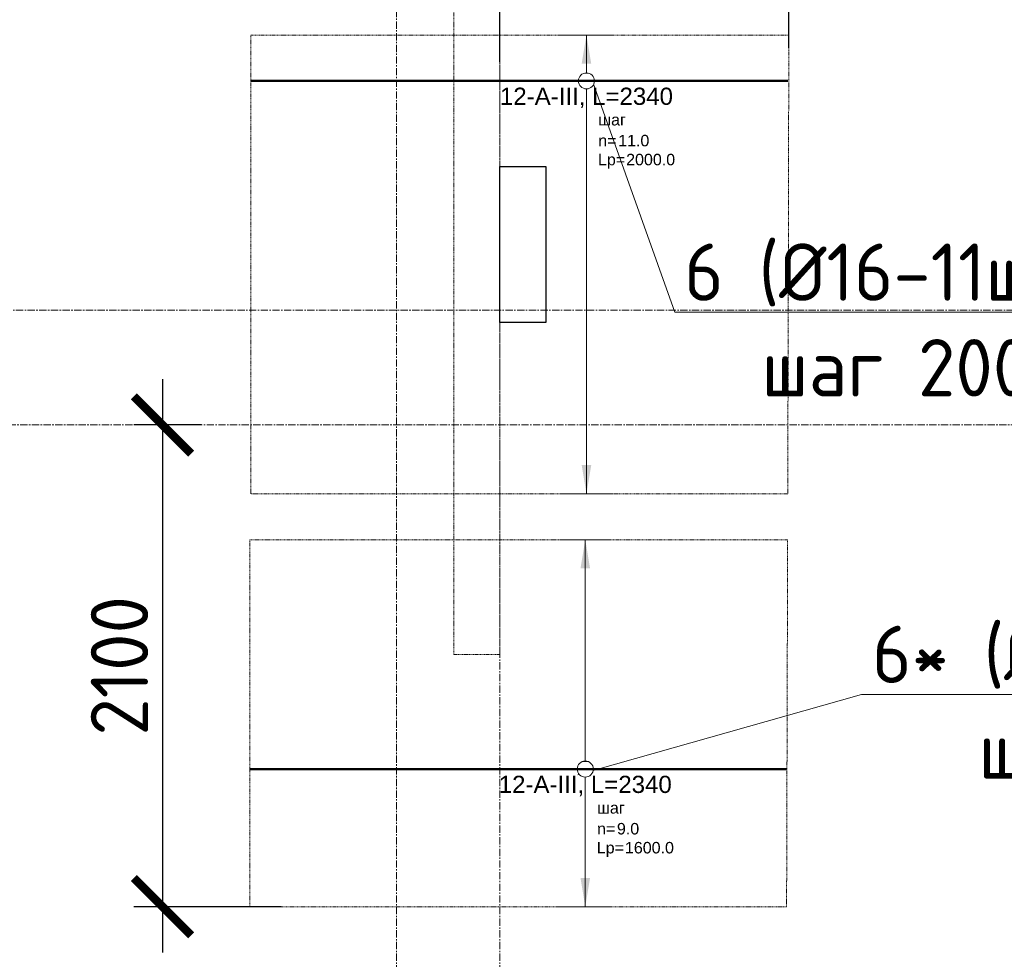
# Model space of a CAD drawing. Header units: millimetres. Extents: x 448962 to 1440104, y -326645 to -197113.
# Tile 201 of 256: x 716188 to 720479, y -256501 to -252404. Entities that reach past the tile are written whole.
import ezdxf
from ezdxf import colors
from ezdxf.entities.mleader import LeaderData, LeaderLine
from ezdxf.enums import TextEntityAlignment as Align
from ezdxf.math import Vec2, Vec3

# ---------------------------------------------------------------- set-up
doc = ezdxf.new("R2010")
doc.units = ezdxf.units.MM
doc.set_wipeout_variables(frame=1)
for name, pattern in [('01 Штриховая _4 мм_', [6, 3.5, -2.5]), ('______5', [1100, 800, -100, 100, -100]), ('GOST2.303 4', [7, 5, -2, 0]), ('осевая', [50.8, 31.75, -6.35, 6.35, -6.35])]:
    doc.linetypes.add(name, pattern=pattern)
for name, color, linetype, lineweight in [('АрмСтер', 2, 'Continuous', 50), ('ВК__отв в полу 1-2 эт', 6, 'Continuous', 25), ('контур распр. стерхней', 2, 'GOST2.303 4', 20), ('Оси', 40, '______5', 18), ('подоснова', 151, 'Continuous', 5), ('РАЗМЕРЫ', 1, 'Continuous', 9), ('СТЕНЫ', 3, 'Continuous', 30)]:
    doc.layers.add(name, color=color, linetype=linetype, lineweight=lineweight)
doc.layers.add('АрмСтер_атрибуты', color=2, linetype='Continuous', lineweight=0, plot=False)
doc.styles.add('GOST-2.304_Type-B', font='GOST_Common.ttf')
doc.styles.get("Standard").update_dxf_attribs({"font": 'arial.ttf'})
doc.styles.add('Аннотативный', font='arial.ttf')
doc.styles.add('ГОСТ', font='GOST_Common.ttf')
doc.dimstyles.new('СПДС', dxfattribs={"dimscale": 100, "dimtxt": 2.5, "dimasz": 2.5, "dimexe": 1.25, "dimexo": 0, "dimtad": 1, "dimdec": 0, "dimtxsty": 'GOST-2.304_Type-B', "dimblk": 'ARCHTICK', "dimcen": 2.5, "dimdle": 2, "dimadec": 0, "dimazin": 2, "dimtfac": 0.75, "dimtdec": 0, "dimtmove": 1, "dimatfit": 3, "dimfxl": 1, "dimtolj": 1, "dimarcsym": 1})

# ---------------------------------------------------------------- blocks, each defined once
blk = doc.blocks.new('оси плит')
at = {"layer": 'Оси', "color": 16, "linetype": 'осевая', "lineweight": 0, "transparency": 33554687}
for p, q in [((531542.3, -203649.6), (531542.3, -230530.3)), ((531992.3, -203649.6), (531992.3, -230530.3)), ((519570.9, -208617.4), (573160.2, -208617.4)), ((520148.3, -209117.4), (572483.7, -209117.4))]:
    blk.add_line(p, q, dxfattribs=at)
blk = doc.blocks.new('стены  тп')
at = {"layer": 'СТЕНЫ', "color": 251, "linetype": '01 Штриховая _4 мм_', "lineweight": 0, "true_color": 0x636466}
for p, q in [((551262.3, -316625.7, 3100), (551262.3, -321625.7, 3100)), ((551462.1, -321625.7, 3100), (551462.1, -316625.7, 3100)), ((551262.3, -321625.7, 3100), (551462.1, -321625.7, 3100))]:
    blk.add_line(p, q, dxfattribs=at)
at = {"layer": 'СТЕНЫ', "color": 251, "linetype": '01 Штриховая _4 мм_', "lineweight": 0, "true_color": 0x636466, "transparency": 33554687}
for p, q in [((551262.3, -320375.7, 3100), (551262.3, -321625.7, 3100)), ((551462.3, -320445.7, 3100), (551462.3, -320375.7, 3100)), ((551462.3, -320375.7, 3100), (551462.3, -320445.7, 3100)), ((551462.3, -321625.7, 3100), (551462.3, -320445.7, 3100)), ((551262.3, -321625.7, 3100), (551382.3, -321625.7, 3100)), ((551382.3, -321625.7, 3100), (551462.3, -321625.7, 3100))]:
    blk.add_line(p, q, dxfattribs=at)
at = {"layer": 'СТЕНЫ', "color": 251, "linetype": '01 Штриховая _4 мм_', "lineweight": 0, "true_color": 0x636466, "elevation": 3100}
blk.add_lwpolyline([(551462.1, -316625.7), (551262.3, -316625.7), (551262.3, -321625.7), (551462.1, -321625.7)], close=True, dxfattribs=at)
blk = doc.blocks.new('_None')
blk = doc.blocks.new('*U457')
at = {"layer": 'РАЗМЕРЫ'}
for p, q in [((112.5, 1000), (-112.5, 1000)), ((112.5, -600), (-112.5, -600))]:
    blk.add_line(p, q, dxfattribs=at)
at = {"layer": 'РАЗМЕРЫ', "ltscale": 15}
blk.add_line((0, -600), (0, 1000), dxfattribs=at)
at = {"layer": 'РАЗМЕРЫ'}
for points in [[(0, 1000), (20.9, 874.8), (-20.9, 874.8)], [(0, -600), (20.9, -474.8), (-20.9, -474.8)]]:
    blk.add_solid(points, dxfattribs=at)
at = {"layer": 'АрмСтер_атрибуты', "color": 215, "ltscale": 15, "style": 'Аннотативный'}
for s, p in [('шаг', (51.4, -194.2)), ('n=', (51.4, -285.1)), ('Lр=', (50.2, -367.8))]:
    blk.add_text(s, height=50, dxfattribs=at).set_placement(p)
at = {"layer": 'АрмСтер_атрибуты', "style": 'Аннотативный', "flags": 8}
blk.add_attdef('ПОЗ', (110, 29.6), '', height=75, dxfattribs=at)
at = {"layer": 'АрмСтер_атрибуты', "flags": 9}
for tag, p in [('МАССА', (-1033.5, -10.5)), ('ОБОЗНАЧЕНИЕ', (-1033.5, -124.4))]:
    blk.add_attdef(tag, p, '', height=75, dxfattribs=at)
at = {"layer": 'АрмСтер_атрибуты', "color": 215, "style": 'Аннотативный'}
for tag, p, flags in [('ШАГ', (190.9, -194.2), 10), ('КОЛ', (138, -285.1), 8), ('ШИРИНА', (172.9, -367.8), 8)]:
    blk.add_attdef(tag, p, '', height=50, dxfattribs=dict(at, flags=flags))
at = {"linetype": 'Continuous', "lineweight": 0}
blk.add_wipeout([(35, 0), (28.3, 20.6), (10.8, 33.3), (-10.8, 33.3), (-28.3, 20.6), (-35, 0), (-28.3, -20.6), (-10.8, -33.3), (10.8, -33.3), (28.3, -20.6)], dxfattribs=at)
at = {"color": 0, "linetype": 'ByBlock', "lineweight": -2, "ltscale": 100}
blk.add_line((-1462.5, 0), (877.5, 0), dxfattribs=at)
at = {"layer": 'РАЗМЕРЫ'}
blk.add_circle((0, 0), 35, dxfattribs=at)
at = {"layer": 'АрмСтер_атрибуты', "style": 'Аннотативный', "flags": 8}
blk.add_attdef('НАИМЕНОВАНИЕ', text='', height=75, dxfattribs=at).set_placement((0, -29.3), align=Align.TOP_CENTER)
blk = doc.blocks.new('*U471')
at = {"layer": 'РАЗМЕРЫ'}
for p, q in [((112.5, 200), (-112.5, 200)), ((112.5, -1800), (-112.5, -1800))]:
    blk.add_line(p, q, dxfattribs=at)
at = {"layer": 'РАЗМЕРЫ', "ltscale": 15}
blk.add_line((0, -1800), (0, 200), dxfattribs=at)
at = {"layer": 'РАЗМЕРЫ'}
for points in [[(0, 200), (20.9, 74.8), (-20.9, 74.8)], [(0, -1800), (20.9, -1674.8), (-20.9, -1674.8)]]:
    blk.add_solid(points, dxfattribs=at)
at = {"layer": 'АрмСтер_атрибуты', "color": 215, "ltscale": 15, "style": 'Аннотативный'}
for s, p in [('шаг', (51.4, -194.2)), ('n=', (51.4, -285.1)), ('Lр=', (50.2, -367.8))]:
    blk.add_text(s, height=50, dxfattribs=at).set_placement(p)
at = {"layer": 'АрмСтер_атрибуты', "style": 'Аннотативный', "flags": 8}
blk.add_attdef('ПОЗ', (110, 29.6), '', height=75, dxfattribs=at)
at = {"layer": 'АрмСтер_атрибуты', "flags": 9}
for tag, p in [('МАССА', (-1033.5, -10.5)), ('ОБОЗНАЧЕНИЕ', (-1033.5, -124.4))]:
    blk.add_attdef(tag, p, '', height=75, dxfattribs=at)
at = {"layer": 'АрмСтер_атрибуты', "color": 215, "style": 'Аннотативный'}
for tag, p, flags in [('ШАГ', (190.9, -194.2), 10), ('КОЛ', (138, -285.1), 8), ('ШИРИНА', (172.9, -367.8), 8)]:
    blk.add_attdef(tag, p, '', height=50, dxfattribs=dict(at, flags=flags))
at = {"linetype": 'Continuous', "lineweight": 0}
blk.add_wipeout([(35, 0), (28.3, 20.6), (10.8, 33.3), (-10.8, 33.3), (-28.3, 20.6), (-35, 0), (-28.3, -20.6), (-10.8, -33.3), (10.8, -33.3), (28.3, -20.6)], dxfattribs=at)
at = {"color": 0, "linetype": 'ByBlock', "lineweight": -2, "ltscale": 100}
blk.add_line((-1462.5, 0), (877.5, 0), dxfattribs=at)
at = {"layer": 'РАЗМЕРЫ'}
blk.add_circle((0, 0), 35, dxfattribs=at)
at = {"layer": 'АрмСтер_атрибуты', "style": 'Аннотативный', "flags": 8}
blk.add_attdef('НАИМЕНОВАНИЕ', text='', height=75, dxfattribs=at).set_placement((0, -29.3), align=Align.TOP_CENTER)
blk = doc.blocks.new('_ArchTick')
at = {"color": 0, "linetype": 'ByBlock', "const_width": 0.15}
blk.add_lwpolyline([(-0.5, -0.5), (0.5, 0.5)], dxfattribs=at)
blk = doc.blocks.new('*D544')
at = {"layer": 'DEFPOINTS', "color": 0, "transparency": 16777216}
for p in [(718280.2, -252036), (719540.2, -252528.4), (718280.2, -252587.8)]:
    blk.add_point(p, dxfattribs=at)
at = {"layer": 'РАЗМЕРЫ', "color": 0, "lineweight": -2, "transparency": 16777216}
for p, q in [((718280.2, -252587.8), (718280.2, -251911)), ((719540.2, -252528.4), (719540.2, -251911)), ((719740.2, -252036), (718080.2, -252036))]:
    blk.add_line(p, q, dxfattribs=at)
at = {"layer": 'РАЗМЕРЫ', "color": 0, "lineweight": -2, "transparency": 16777216, "xscale": 250, "yscale": 250, "zscale": 250, "rotation": 180}
blk.add_blockref('_ArchTick', (718280.2, -252036), dxfattribs=at)
at = {"layer": 'РАЗМЕРЫ', "color": 0, "lineweight": -2, "transparency": 16777216, "xscale": 250, "yscale": 250, "zscale": 250}
blk.add_blockref('_ArchTick', (719540.2, -252036), dxfattribs=at)
at = {"layer": 'РАЗМЕРЫ', "color": 0, "lineweight": 0, "transparency": 16777216, "insert": (718910.2, -251848.5), "char_height": 250, "attachment_point": 5, "style": 'GOST-2.304_Type-B'}
blk.add_mtext('\\A1;1260', dxfattribs=at)
blk = doc.blocks.new('*D545')
at = {"layer": 'DEFPOINTS', "color": 0, "transparency": 16777216}
for p in [(716980.2, -254171.3), (716810.2, -256271.3), (717327.3, -256271.3)]:
    blk.add_point(p, dxfattribs=at)
at = {"layer": 'РАЗМЕРЫ', "color": 0, "lineweight": -2, "transparency": 16777216}
for p, q in [((716810.2, -253971.3), (716810.2, -256471.3)), ((716980.2, -254171.3), (716685.2, -254171.3)), ((717327.3, -256271.3), (716685.2, -256271.3))]:
    blk.add_line(p, q, dxfattribs=at)
at = {"layer": 'РАЗМЕРЫ', "color": 0, "lineweight": -2, "transparency": 16777216, "xscale": 250, "yscale": 250, "zscale": 250}
for p, rotation in [((716810.2, -254171.3), 90), ((716810.2, -256271.3), 270)]:
    blk.add_blockref('_ArchTick', p, dxfattribs=dict(at, rotation=rotation))
at = {"layer": 'РАЗМЕРЫ', "color": 0, "lineweight": 0, "transparency": 16777216, "insert": (716622.7, -255221.3), "char_height": 250, "attachment_point": 5, "rotation": 90, "style": 'GOST-2.304_Type-B'}
blk.add_mtext('\\A1;2100', dxfattribs=at)
blk = doc.blocks.new('отверстия новые')
at = {"layer": 'ВК__отв в полу 1-2 эт', "color": 5, "lineweight": 30}
blk.add_lwpolyline([(684344.1, -395092.3), (684144.1, -395092.3), (684144.1, -394412.3), (684344.1, -394412.3)], close=True, dxfattribs=at)
blk.add_lwpolyline([(684344.1, -395092.3), (684144.1, -395092.3), (684144.1, -394412.3), (684344.1, -394412.3)], close=True, dxfattribs=at)
blk = doc.blocks.new('отвертия фон')
at = {"layer": 'РАЗМЕРЫ', "lineweight": 0}
blk.add_blockref('отверстия новые', (-672182.3, 463884.9), dxfattribs=at)

msp = doc.modelspace()

# ---------------------------------------------------------------- linework, layer by layer
at = {"layer": 'контур распр. стерхней', "linetype": '01 Штриховая _4 мм_'}
for points in [[(719535.7, -254471.3), (717195.7, -254471.3), (717195.7, -252471.3), (719540.3, -252471.3)], [(719530.5, -256271.3), (717190.5, -256271.3), (717190.5, -254671.3), (719535, -254671.3)]]:
    msp.add_lwpolyline(points, close=True, dxfattribs=at)

# ---------------------------------------------------------------- block references
at = {"layer": 'подоснова', "color": 4, "ltscale": 0.3}
msp.add_blockref('оси плит', (186288.2, -45053.9), dxfattribs=at)
at = {"layer": 'РАЗМЕРЫ'}
msp.add_blockref('стены  тп', (166818.1, 66454.4, -3100), dxfattribs=at)

# ---------------------------------------------------------------- leaders
at = {"layer": 'подоснова', "color": 6, "ltscale": 0.3}
ml = msp.add_multileader_mtext('Standard', dxfattribs=at)
ml.set_content('6 (%%C16-11шт.)\\Pшаг 200', color=6, style='GOST-2.304_Type-B')
ml.set_leader_properties(color=256, linetype='ByLayer', lineweight=15)
ml.set_arrow_properties(name='NONE')
ml.build(insert=Vec2(0, 0))
ml.multileader.update_dxf_attribs({"text_left_attachment_type": 6, "text_right_attachment_type": 6, "dogleg_length": 0.1, "arrow_head_size": 18})
ctx = ml.context
ctx.base_point, ctx.char_height, ctx.arrow_head_size, ctx.landing_gap_size, ctx.plane_origin = Vec3(719043.9, -253680, 3.6), 250, 18, 20, Vec3(708483.1, -256070.1, 3.6)
ctx.left_attachment, ctx.right_attachment, ctx.text_align_type = 6, 6, 1
notes = []
notes.append((ctx, [(0, (1, 1, 0), (719043.8, -253680, 3.6), (1, 0), 0.1, [(0, [(718680.1, -252661, 3.6)], 0, [])])]))
ctx.mtext.insert, ctx.mtext.alignment, ctx.mtext.flow_direction = Vec3(720006.7, -253380, 3.6), 2, 5
ml = msp.add_multileader_mtext('Standard', dxfattribs=at)
ml.set_content('6* (%%C16-17шт.)\\Pшаг 100', color=6, style='GOST-2.304_Type-B')
ml.set_leader_properties(color=256, linetype='ByLayer', lineweight=15)
ml.set_arrow_properties(name='NONE')
ml.build(insert=Vec2(0, 0))
ml.multileader.update_dxf_attribs({"text_left_attachment_type": 6, "text_right_attachment_type": 6, "dogleg_length": 0.1, "arrow_head_size": 18})
ctx = ml.context
ctx.base_point, ctx.char_height, ctx.arrow_head_size, ctx.landing_gap_size, ctx.plane_origin = Vec3(719857.1, -255346.3, 3.6), 250, 18, 20, Vec3(708483.1, -258870.1, 3.6)
ctx.left_attachment, ctx.right_attachment, ctx.text_align_type = 6, 6, 1
notes.append((ctx, [(0, (1, 1, 0), (719857, -255346.3, 3.6), (1, 0), 0.1, [(0, [(718620.9, -255696.2, 3.6)], 0, [])])]))
ctx.mtext.insert, ctx.mtext.alignment, ctx.mtext.flow_direction = Vec3(720930.5, -255046.3, 3.6), 2, 5
for ctx, leaders in notes:
    for number, flags, end, landing, length, lines in leaders:
        leader = LeaderData()
        leader.index, (leader.has_last_leader_line, leader.has_dogleg_vector, leader.attachment_direction) = number, flags
        leader.last_leader_point, leader.dogleg_vector, leader.dogleg_length = Vec3(end), Vec3(landing), length
        for number, points, colour, breaks in lines:
            line = LeaderLine()
            line.index, line.vertices, line.color, line.breaks = number, Vec3.list(points), colors.encode_raw_color(colour), breaks
            leader.lines.append(line)
        ctx.leaders.append(leader)

# ---------------------------------------------------------------- next in the draw order: block references
at = {"layer": 'АрмСтер', "ltscale": 15}
ref = msp.add_blockref('*U471', (718658.2, -252671.3), dxfattribs=at)
ref.add_attrib('НАИМЕНОВАНИЕ', '12-A-III, L=2340', dxfattribs={"layer": 'АрмСтер_атрибуты', "height": 75, "style": 'Аннотативный', "flags": 8}).set_placement((718658.2, -252700.6), align=Align.TOP_CENTER)
ref.add_attrib('КОЛ', '11.0', (718796.3, -252956.4), dxfattribs={"layer": 'АрмСтер_атрибуты', "color": 215, "height": 50, "style": 'Аннотативный', "flags": 8})
ref.add_attrib('ШИРИНА', '2000.0', (718831.1, -253039.1), dxfattribs={"layer": 'АрмСтер_атрибуты', "color": 215, "height": 50, "style": 'Аннотативный', "flags": 8})
ref = msp.add_blockref('*U457', (718653, -255671.3), dxfattribs=at)
ref.add_attrib('НАИМЕНОВАНИЕ', '12-A-III, L=2340', dxfattribs={"layer": 'АрмСтер_атрибуты', "height": 75, "style": 'Аннотативный', "flags": 8}).set_placement((718653, -255700.6), align=Align.TOP_CENTER)
ref.add_attrib('КОЛ', '9.0', (718791, -255956.4), dxfattribs={"layer": 'АрмСтер_атрибуты', "color": 215, "height": 50, "style": 'Аннотативный', "flags": 8})
ref.add_attrib('ШИРИНА', '1600.0', (718825.9, -256039.1), dxfattribs={"layer": 'АрмСтер_атрибуты', "color": 215, "height": 50, "style": 'Аннотативный', "flags": 8})

# ---------------------------------------------------------------- next in the draw order: block references
msp.add_blockref('отвертия фон', (706318.7, -322516.4))

# ---------------------------------------------------------------- next in the draw order: texts
note = msp.add_mtext_dynamic_manual_height_columns('\\pi1250;{\\H1.5152x;Общие указания :\\P}Настоящий подраздел разработан в составе рабочей документации на строительство объекта {\\H2.4344x; }"Строительство жилого комплекса со встроенными помещениями общественного-делового и коммерческого {\\H1.3552x; }назначения по адресу: г. Чита, ул. 1-я Коллективная. Жилой дом со встроенными помещениями {\\H1.71569x; }общественно-делового и коммерческого назначения на первом этаже здания и встроенно-пристроенным {\\H1.59543x; }поликлиническим учреждением (поз. 2.2-2.3){\\H1.73486x; }\\P1.^I" Решения рабочей Документации разработаны на основании:{\\H1.67588x; }\\Pзадания на проектирование, выданного заказчиком;{\\H1.60804x; }\\P-^Iрешений стадии "Проектная Документация (проект №24-04-КР.2)"{\\H1.73065x; }\\Pразработанных ООО "Комплексная проектно-сопроводительная компания", утвержденных {\\H1.67728x; }заказчиком;{\\H1.60757x; }\\PВ соответствии с требованиями нормативных документов:{\\H1.63081x; }\\P-^IФЗ №184 "О техническом регулировании";{\\H1.62306x; }\\P-^IФЗ №123 "Технический регламент о требованиях пожарной безопасности";{\\H1.62565x; }\\P-^IСП 20.13330.2016 "Нагрузки и воздействия",{\\H1.62478x; }\\P-^IСП 63.13330.2018 "Бетонные и железобетонные конструкции. Основные положения".{\\H1.62507x; }\\P-^IСП 22.13330.2016 "Основания зданий и сооружений";{\\H1.62498x; }\\P-^IСП 45.13330.2017 "Земляные сооружения, основания и фундаменты".{\\H1.62501x; }\\P2.^IПри работах по устройству монолитных конструкций руководствоваться СП 70.13330.2012 {\\H1.625x; }"Несущие и ограждающие конструкции".{\\H1.625x; }\\P3.^IЗа относительную отметку 0,000 принята отметка чистого пола первого этажа, {\\H1.625x; }соответствующая абсолютной отметке 648,00 в Балтийской системе высот.{\\H1.625x; }\\P4.^IПеречень видов работ, Зля которых необходимо составлять акты освидетельствования {\\H1.625x; }скрытых работ: {\\H1.625x; }\\PБетонные и железобетонные конструкции монолитные:{\\H1.625x; }\\Pармирование; защитные слои,- анкеровка арматуры; установка закладных деталей.{\\H1.625x; }\\PМонтаж сборных железобетонных и бетонных конструкций:{\\H1.625x; }\\Pсварка и антикоррозионное покрыт при отсутствии актов освиветельствования превшествующих {\\H1.625x; }скрытых работ во всех случаях.{\\H1.625x; }\\P1. Железобетонные конструкции разработаны в соответствии СП 22.13330.2016 "Основания зданий и {\\H1.62576x; }сооружений", СП 63.13330.2018 "Бетонные и железобетонные конструкции. Общие положения".{\\H1.62541x; }\\P2. Несущие конструкции здания рассчитаны и запроектированы для данных геологических условий. {\\H1.62486x; }\\P3. Арматура класса А240 и А500С по ГОСТ Р 34028-2016, материал монолитных конструкций ниже {\\H1.62505x; }нуля - бетон тяжелый класса В25 по ГОСТ 26633-2015.{\\H1.62498x; }\\P4. Работы по бетонированию монолитных конструкций вести в соответствии со СП 70.13330.2012 {\\H1.62501x; }"Несущие и ограждающие конструкции".{\\H1.625x; }\\P5. Все строительно-монтажные работы необходимо выполнять в соответствии со СНиП 12-03-2001 {\\H1.625x; }"Безопасность труда в строительстве. Часть 1. Общие требования.", Безопасность труда в строительстве. {\\H1.625x; }Часть 2. Строительное производство". Строительство здания должно производиться в соответствии с {\\H1.625x; }проектом производства работ (ППР).{\\H1.725x; }\\PПри отсутствии ППР производство строительно-монтажных работ запрещается.{\\H1.67917x; }\\P6. Бетон конструкции должны удовлетворять требованиям ГОСТ 26633-2015, ГОСТ 25192-2012.{\\H1.60694x; }\\P7. Бетон следует укладывать в бетонные конструкции горизонтальными слоями одинаковой {\\H1.63102x; }толщины без разрывов, с последовательным направлением укладки в одну сторону во всех слоях.{\\H1.62299x; }\\P8. В начальный период твердения бетон необходимо защищать от попадания атмосферных осадков {\\H1.62567x; }или потерь влаги.{\\H1.62478x; }\\P9. При перерывах в бетонировании устраивать рабочие швы бетонирования. Места рабочих швов {\\H1.62507x; }бетонирования разработать в ППР и согласовать с авторским надзором. С поверхности рабочих швов {\\H1.62498x; }удалить цементную плёнку металлическими щётками с последующей поливкой водой. В рабочем шве {\\H1.62501x; }устанавливать вертикальные сетки из проволоки ячейкой 50x50мм. Поверхность рабочих швов должна быть {\\H1.625x; }перпендикулярна поверхности плиты. {\\H1.625x; }\\P10. Арматурные изделия изготавливать в соответствии с ГОСТ Р 57997-2017, ГОСТ 5264-80, ГОСТ {\\H1.625x; }14098-2014.{\\H1.625x; }\\P11. Плоские сетки и каркасы изготавливать с помощью контактной точечной сварки (кроме {\\H1.725x; }оговоренных случаев).{\\H1.77917x; }\\P12. Расчётные сопротивления сборных соединений и материалы для сборки принимать по табл. Г1, Г2 {\\H1.66111x; }СП 52-101-2003.{\\H1.61296x; }\\P13. Стыки арматурных стержней должны иметь длину перепуска (нахлёстка) не менее указанной в {\\H1.72901x; }проекте. В неоговоренных случаях длину стыка рабочей арматуры внахлёстку без сварки принимать по {\\H1.67783x; }п.8.3.27 СП 52-101-2003. {\\H1.60739x; }\\P14. Толщина защитного слоя бетона для рабочей арматуры должна соответствовать значениям, {\\H1.63087x; }указанным в проекте. {\\H1.62304x; }\\PВ неоговоренных случаях принимать не менее 25мм.{\\H1.62565x; }\\P{\\H1.62478x; }', width=16929.188, gutter_width=1000, heights=[39809.3, 0], dxfattribs=dict(insert=(470783.2, -245157.9), char_height=250, attachment_point=1, style='ГОСТ'))
for column, words in zip(note.columns.linked_columns, ['\\pi1250;15. Уход за свежеуложенным бетоном начинать сразу после укладки бетонной смеси и осуществлять до достижения прочности бетона не менее 70% от проектной.{\\H1.83409x; }\\P16. Распалубку плит  осуществлять по достижении прочности бетона не менее 80% от проектной.{\\H1.55672x; }\\P17. Два крайних арматурных стержня, расположенных по контуру плиты, привязать ко всем {\\H1.64842x; }стержням в местах пересечений.{\\H1.61719x; }\\P18. В процессе производства работ предусмотреть мероприятия по противопожарной защите и {\\H1.6276x; }контролю за выполнением правил пожарной безопасности на всех этапах строительства.{\\H1.62413x; }\\P19. Все работы Выполнять по проекту производства работ (ППР), согласованному с организациями, {\\H1.72529x; }ответственными за эксплуатацию существующих инженерных сетей и дорог на существующей площадке.{\\H1.67907x; }\\P20. Проект рассчитан на производство работ в период положительных температур. В случае {\\H1.60698x; }выполнения работ при отрицательных температурах необходимо выполнять требования СНиП часть 3 по {\\H1.63101x; }производству работ и ППР.{\\H1.623x; }\\P21. При минимальной температуре воздуха до минус 15°С допускается:{\\H1.62567x; }\\P - выдерживание бетона в конструкции методом термоса, при предварительном разогреве бетонной {\\H1.62478x; }смеси, {\\H1.62507x; }\\P -форсированный электроразогрев бетона в конструкции с повторным уплотнением.{\\H1.62498x; }\\PПри минимальной температуре воздуха до минус 25°С допускается:{\\H1.62501x; }\\P -обогрев бетона в греющей опалубке с помощью низкотемпературных электронагревателей,{\\H1.625x; }\\P -электродный сквозной прогреб бетона,{\\H1.625x; }\\P -электрообогрев с помощью греющего провода.{\\H1.625x; }']):
    column.text = words

# ---------------------------------------------------------------- next in the draw order: dimensions: what is measured, and where the dimension line sits
at = {"layer": 'РАЗМЕРЫ', "color": 1, "lineweight": 0}
dim = msp.add_linear_dim(base=(718280.2, -252036), p1=(719540.2, -252528.4), p2=(718280.2, -252587.8), dimstyle='СПДС', override={"dimrnd": 5}, dxfattribs=at)
dim.commit()
dim.dimension.update_dxf_attribs({"geometry": '*D544', "text_midpoint": (718910.2, -251848.5)})
dim = msp.add_linear_dim(base=(716810.2, -256271.3), p1=(716980.2, -254171.3), p2=(717327.3, -256271.3), angle=90, dimstyle='СПДС', override={"dimrnd": 5}, dxfattribs=at)
dim.commit()
dim.dimension.update_dxf_attribs({"geometry": '*D545', "text_midpoint": (716622.7, -255221.3)})

doc.saveas('drawing.dxf')
